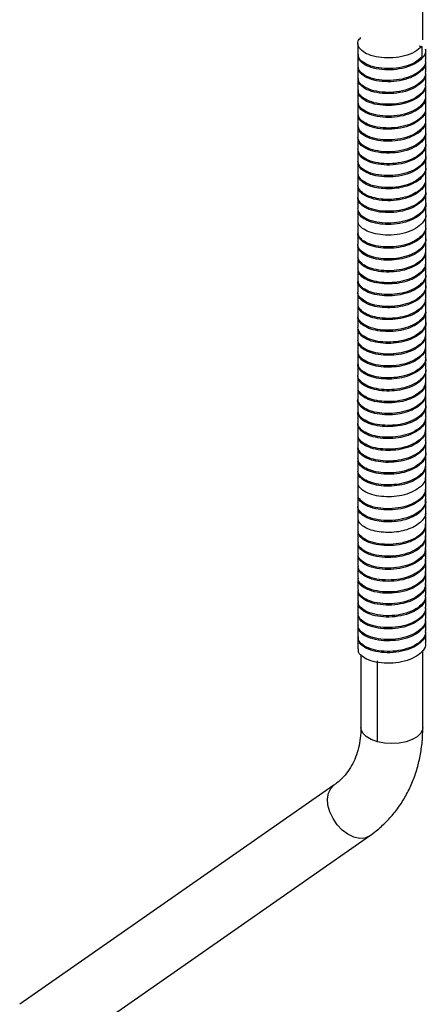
# Paper-space layout '_Trimétrica' of a CAD drawing. Header units: millimetres. Extents: x -261 to 99, y -985 to -3.
# Tile 2 of 3: x -156 to -74, y -697 to -499. Entities that reach past the tile are written whole.
import ezdxf

# ---------------------------------------------------------------- set-up
doc = ezdxf.new("R2010")
doc.units = ezdxf.units.MM

psp = doc.layouts.new('_Trimétrica')

# ---------------------------------------------------------------- linework, layer by layer
at = {"color": 7, "linetype": 'Continuous', "lineweight": 25}
for p, q in [((-74.49, -502.77), (-74.49, -485.14)), ((-87.59, -503.51), (-87.59, -505.66)), ((-75.22, -504), (-74.69, -504.14)), ((-74.69, -504.14), (-74.69, -506.29)), ((-87.59, -505.91), (-87.59, -508.06)), ((-73.89, -506.85), (-73.89, -504.71)), ((-87.59, -508.31), (-87.59, -510.45)), ((-73.89, -509.25), (-73.89, -507.11)), ((-73.89, -511.66), (-73.89, -509.52)), ((-87.59, -510.71), (-87.59, -512.85)), ((-73.89, -514.05), (-73.89, -511.91)), ((-87.59, -513.11), (-87.59, -515.26)), ((-73.89, -516.45), (-73.89, -514.31)), ((-87.59, -515.51), (-87.59, -517.66)), ((-87.59, -517.91), (-87.59, -520.05)), ((-73.89, -518.86), (-73.89, -516.71)), ((-87.59, -520.31), (-87.59, -522.45)), ((-73.89, -521.26), (-73.89, -519.12)), ((-73.89, -523.65), (-73.89, -521.51)), ((-87.59, -522.71), (-87.59, -524.86)), ((-73.89, -526.05), (-73.89, -523.91)), ((-87.59, -525.11), (-87.59, -527.25)), ((-73.89, -528.46), (-73.89, -526.32)), ((-87.59, -527.51), (-87.59, -529.65)), ((-87.59, -529.91), (-87.59, -532.06)), ((-73.89, -530.86), (-73.89, -528.71)), ((-87.59, -532.31), (-87.59, -534.46)), ((-73.89, -533.25), (-73.89, -531.11)), ((-73.89, -535.66), (-73.89, -533.51)), ((-87.59, -534.71), (-87.59, -536.85)), ((-73.89, -538.06), (-73.89, -535.92)), ((-87.59, -537.11), (-87.59, -539.25)), ((-73.89, -540.45), (-73.89, -538.31)), ((-87.59, -539.51), (-87.59, -541.66)), ((-87.53, -539.51), (-87.56, -539.29)), ((-87.59, -541.91), (-87.59, -544.06)), ((-73.89, -542.85), (-73.89, -540.71)), ((-87.59, -544.31), (-87.59, -546.45)), ((-73.89, -545.26), (-73.89, -543.11)), ((-73.89, -547.66), (-73.89, -545.52)), ((-87.59, -546.71), (-87.59, -548.86)), ((-73.89, -550.05), (-73.89, -547.91)), ((-87.59, -549.11), (-87.59, -551.26)), ((-87.59, -551.51), (-87.59, -553.65)), ((-73.89, -552.46), (-73.89, -550.31)), ((-87.59, -553.91), (-87.59, -556.05)), ((-73.89, -554.86), (-73.89, -552.72)), ((-73.89, -557.26), (-73.89, -555.11)), ((-87.59, -556.32), (-87.59, -558.46)), ((-73.89, -559.65), (-73.89, -557.51)), ((-87.59, -558.71), (-87.59, -560.86)), ((-73.89, -562.06), (-73.89, -559.91)), ((-87.59, -561.11), (-87.59, -563.25)), ((-87.59, -563.51), (-87.59, -565.66)), ((-73.89, -564.46), (-73.89, -562.32)), ((-87.59, -565.92), (-87.59, -568.06)), ((-87.51, -566.05), (-87.57, -565.72)), ((-73.89, -566.85), (-73.89, -564.71)), ((-73.89, -569.26), (-73.89, -567.11)), ((-87.59, -568.31), (-87.59, -570.46)), ((-73.89, -571.66), (-73.89, -569.52)), ((-87.59, -570.71), (-87.59, -572.85)), ((-73.89, -574.06), (-73.89, -571.92)), ((-87.59, -573.11), (-87.59, -575.26)), ((-87.59, -575.52), (-87.59, -577.66)), ((-73.89, -576.45), (-73.89, -574.31)), ((-87.59, -577.91), (-87.59, -580.05)), ((-73.89, -578.86), (-73.89, -576.71)), ((-73.89, -581.26), (-73.89, -579.12)), ((-87.59, -580.31), (-87.59, -582.46)), ((-73.89, -583.66), (-73.89, -581.51)), ((-87.59, -582.72), (-87.59, -584.86)), ((-87.53, -582.71), (-87.56, -582.49)), ((-73.89, -586.05), (-73.89, -583.91)), ((-87.59, -585.11), (-87.59, -587.26)), ((-87.59, -587.51), (-87.59, -589.65)), ((-73.89, -588.46), (-73.89, -586.32)), ((-87.59, -589.91), (-87.59, -592.06)), ((-73.89, -590.86), (-73.89, -588.72)), ((-73.94, -590.84), (-73.99, -591.21)), ((-73.89, -593.25), (-73.89, -591.11)), ((-87.59, -592.32), (-87.59, -594.46)), ((-87.52, -592.42), (-87.51, -592.32)), ((-73.89, -595.66), (-73.89, -593.51)), ((-87.59, -594.71), (-87.59, -596.86)), ((-73.89, -598.06), (-73.89, -595.92)), ((-87.59, -597.11), (-87.59, -599.25)), ((-87.59, -599.52), (-87.59, -601.66)), ((-73.97, -598.07), (-74.02, -598.64)), ((-73.89, -600.46), (-73.89, -598.31)), ((-87.59, -601.92), (-87.59, -604.06)), ((-73.89, -602.85), (-73.89, -600.71)), ((-73.89, -605.26), (-73.89, -603.12)), ((-87.59, -604.31), (-87.59, -606.46)), ((-73.89, -607.66), (-73.89, -605.52)), ((-87.59, -606.71), (-87.59, -608.86)), ((-73.89, -610.06), (-73.89, -607.91)), ((-87.59, -609.12), (-87.59, -611.26)), ((-87.59, -611.51), (-87.59, -613.66)), ((-73.89, -612.46), (-73.89, -610.31)), ((-73.89, -614.86), (-73.89, -612.72)), ((-87.59, -613.91), (-87.59, -616.06)), ((-73.89, -617.26), (-73.89, -615.12)), ((-87.59, -616.32), (-87.59, -618.46)), ((-87.48, -616.42), (-87.49, -616.01)), ((-73.89, -619.66), (-73.89, -617.51)), ((-87.59, -618.72), (-87.59, -620.86)), ((-87.59, -621.11), (-87.59, -623.26)), ((-73.89, -622.06), (-73.89, -619.92)), ((-87.59, -623.51), (-87.59, -625.66)), ((-73.89, -624.46), (-73.89, -622.32)), ((-86.99, -626.82), (-86.99, -641.57)), ((-74.49, -641.57), (-74.49, -625.95)), ((-83.66, -644.42), (-83.66, -628.09)), ((-92.42, -653.19), (-155.82, -697.4)), ((-148.67, -707.66), (-85.27, -663.44))]:
    psp.add_line(p, q, dxfattribs=at)
at = {"color": 8, "linetype": 'Continuous', "lineweight": 25, "flags": 128}
for points in [[(-83.66, -644.42), (-84.9, -643.98), (-85.9, -643.39), (-86.59, -642.71), (-86.95, -641.95), (-86.99, -641.57)], [(-74.49, -641.57), (-74.54, -641.97), (-74.91, -642.72), (-75.61, -643.41), (-76.61, -643.99), (-77.85, -644.43), (-79.26, -644.7), (-80.76, -644.79), (-82.25, -644.7), (-83.66, -644.42)], [(-85.26, -663.44), (-85.31, -663.47), (-86.22, -663.86), (-87.28, -663.92), (-88.43, -663.66), (-89.61, -663.09), (-90.74, -662.24), (-91.76, -661.16), (-92.61, -659.92), (-93.24, -658.58), (-93.62, -657.23), (-93.71, -655.94), (-93.53, -654.79), (-93.07, -653.84), (-92.42, -653.19)]]:
    psp.add_lwpolyline(points, dxfattribs=at)
at = {"color": 7, "linetype": 'Continuous', "lineweight": 25}
for points, knots in [([(-74.69, -504.14), (-75.12, -504.52), (-76.01, -505.3), (-78.11, -506.1), (-80.47, -506.49), (-82.87, -506.45), (-85.02, -506.02), (-86.65, -505.22), (-87.56, -504.2), (-87.72, -503.17), (-87.21, -502.57), (-86.99, -502.32)], [0, 0, 0, 0, 0.1130588, 0.2296786, 0.3427652, 0.4557963, 0.572416, 0.6855302, 0.7985339, 0.9151534, 1, 1, 1, 1]), ([(-74, -504.71), (-73.97, -504.88), (-73.87, -505.51), (-74.57, -506.55), (-75.99, -507.67), (-78.05, -508.49), (-80.41, -508.89), (-82.81, -508.86), (-84.98, -508.43), (-86.61, -507.64), (-87.58, -506.64), (-87.55, -505.93), (-87.53, -505.58)], [0, 0, 0, 0, 0.0407852, 0.147166, 0.2532389, 0.3628083, 0.4692146, 0.5752628, 0.6848313, 0.7912631, 0.8972866, 1, 1, 1, 1]), ([(-74.69, -506.29), (-75.12, -506.67), (-76.01, -507.44), (-78.11, -508.24), (-80.47, -508.64), (-82.87, -508.6), (-85.03, -508.16), (-86.63, -507.36), (-87.52, -506.47), (-87.5, -505.88), (-87.49, -505.66)], [0, 0, 0, 0, 0.129917, 0.263926, 0.393874, 0.523759, 0.657768, 0.787748, 0.917602, 1, 1, 1, 1]), ([(-73.99, -507.11), (-73.97, -507.28), (-73.86, -507.89), (-74.55, -508.92), (-75.95, -510.04), (-77.99, -510.87), (-80.35, -511.28), (-82.76, -511.26), (-84.93, -510.85), (-86.57, -510.07), (-87.56, -509.08), (-87.54, -508.38), (-87.53, -508.05)], [0, 0, 0, 0, 0.038209, 0.145468, 0.252117, 0.362427, 0.46971, 0.576336, 0.686644, 0.793953, 0.900555, 1, 1, 1, 1]), ([(-74, -506.85), (-73.97, -507.03), (-73.87, -507.65), (-74.57, -508.69), (-75.99, -509.81), (-78.05, -510.63), (-80.41, -511.03), (-82.81, -511), (-84.98, -510.58), (-86.6, -509.79), (-87.51, -508.89), (-87.5, -508.29), (-87.5, -508.06)], [0, 0, 0, 0, 0.042385, 0.152347, 0.26199, 0.375248, 0.485236, 0.594854, 0.708111, 0.818125, 0.927718, 1, 1, 1, 1]), ([(-73.99, -509.52), (-73.96, -509.67), (-73.86, -510.27), (-74.52, -511.29), (-75.91, -512.42), (-77.94, -513.26), (-80.29, -513.68), (-82.7, -513.67), (-84.88, -513.26), (-86.54, -512.49), (-87.55, -511.5), (-87.54, -510.8), (-87.54, -510.46)], [0, 0, 0, 0, 0.03532, 0.142882, 0.249546, 0.360004, 0.467592, 0.574233, 0.684689, 0.792301, 0.89892, 1, 1, 1, 1]), ([(-73.99, -509.25), (-73.97, -509.42), (-73.86, -510.03), (-74.55, -511.06), (-75.95, -512.19), (-77.99, -513.01), (-80.35, -513.43), (-82.76, -513.41), (-84.93, -512.99), (-86.56, -512.21), (-87.5, -511.31), (-87.5, -510.7), (-87.5, -510.45)], [0, 0, 0, 0, 0.039453, 0.1495577, 0.2590369, 0.3722737, 0.4824042, 0.591859, 0.7050943, 0.8152505, 0.9246812, 1, 1, 1, 1]), ([(-73.99, -511.92), (-73.96, -512.05), (-73.85, -512.64), (-74.5, -513.66), (-75.87, -514.79), (-77.89, -515.64), (-80.23, -516.07), (-82.65, -516.07), (-84.83, -515.68), (-86.51, -514.91), (-87.54, -513.92), (-87.54, -513.22), (-87.55, -512.87)], [0, 0, 0, 0, 0.03295, 0.140768, 0.247407, 0.357963, 0.465804, 0.572423, 0.682975, 0.790841, 0.897438, 1, 1, 1, 1]), ([(-73.99, -511.66), (-73.96, -511.81), (-73.86, -512.41), (-74.52, -513.43), (-75.91, -514.56), (-77.94, -515.4), (-80.29, -515.82), (-82.7, -515.81), (-84.88, -515.41), (-86.53, -514.63), (-87.49, -513.72), (-87.5, -513.11), (-87.5, -512.85)], [0, 0, 0, 0, 0.036446, 0.146727, 0.256086, 0.369335, 0.479641, 0.588976, 0.702223, 0.812554, 0.921867, 1, 1, 1, 1]), ([(-73.98, -514.31), (-73.96, -514.44), (-73.84, -515.02), (-74.47, -516.03), (-75.82, -517.17), (-77.83, -518.03), (-80.18, -518.47), (-82.59, -518.48), (-84.79, -518.09), (-86.47, -517.33), (-87.52, -516.35), (-87.54, -515.64), (-87.55, -515.29)], [0, 0, 0, 0, 0.030484, 0.138602, 0.245272, 0.355971, 0.464112, 0.570763, 0.681458, 0.789623, 0.896253, 1, 1, 1, 1]), ([(-73.99, -514.06), (-73.96, -514.19), (-73.85, -514.78), (-74.5, -515.8), (-75.87, -516.94), (-77.89, -517.78), (-80.23, -518.22), (-82.64, -518.22), (-84.84, -517.82), (-86.5, -517.05), (-87.48, -516.14), (-87.5, -515.52), (-87.51, -515.26)], [0, 0, 0, 0, 0.033991, 0.144438, 0.253678, 0.366928, 0.4774, 0.586617, 0.699865, 0.810361, 0.919557, 1, 1, 1, 1]), ([(-73.98, -516.45), (-73.96, -516.58), (-73.84, -517.16), (-74.47, -518.17), (-75.82, -519.31), (-77.83, -520.17), (-80.18, -520.61), (-82.59, -520.62), (-84.79, -520.23), (-86.47, -519.48), (-87.47, -518.56), (-87.5, -517.93), (-87.51, -517.65)], [0, 0, 0, 0, 0.031413, 0.141972, 0.25105, 0.364247, 0.474829, 0.583887, 0.69708, 0.807687, 0.916724, 1, 1, 1, 1]), ([(-73.98, -516.72), (-73.95, -516.83), (-73.83, -517.4), (-74.45, -518.4), (-75.78, -519.54), (-77.78, -520.41), (-80.12, -520.86), (-82.53, -520.88), (-84.74, -520.5), (-86.44, -519.76), (-87.51, -518.77), (-87.54, -518.06), (-87.56, -517.7)], [0, 0, 0, 0, 0.027554, 0.135997, 0.242734, 0.3536, 0.462066, 0.568784, 0.679646, 0.788135, 0.894834, 1, 1, 1, 1]), ([(-73.97, -519.12), (-73.95, -519.22), (-73.82, -519.78), (-74.43, -520.77), (-75.74, -521.92), (-77.73, -522.79), (-80.06, -523.26), (-82.47, -523.29), (-84.69, -522.92), (-86.41, -522.18), (-87.5, -521.19), (-87.54, -520.47), (-87.57, -520.12)], [0, 0, 0, 0, 0.024779, 0.133517, 0.2403, 0.3513, 0.460061, 0.566826, 0.677822, 0.786605, 0.893352, 1, 1, 1, 1]), ([(-73.98, -518.86), (-73.95, -518.97), (-73.83, -519.54), (-74.45, -520.54), (-75.78, -521.69), (-77.78, -522.55), (-80.12, -523.01), (-82.53, -523.03), (-84.74, -522.65), (-86.44, -521.9), (-87.46, -520.98), (-87.5, -520.33), (-87.52, -520.05)], [0, 0, 0, 0, 0.028374, 0.139076, 0.248035, 0.361209, 0.471934, 0.580874, 0.694044, 0.804792, 0.913713, 1, 1, 1, 1]), ([(-73.96, -521.51), (-73.94, -521.61), (-73.82, -522.15), (-74.4, -523.14), (-75.7, -524.29), (-77.67, -525.18), (-80, -525.65), (-82.42, -525.69), (-84.64, -525.33), (-86.37, -524.6), (-87.49, -523.61), (-87.54, -522.89), (-87.57, -522.53)], [0, 0, 0, 0, 0.022535, 0.131535, 0.238343, 0.349445, 0.458467, 0.565259, 0.676355, 0.785399, 0.892175, 1, 1, 1, 1]), ([(-73.97, -521.26), (-73.95, -521.36), (-73.82, -521.92), (-74.43, -522.91), (-75.74, -524.06), (-77.73, -524.94), (-80.06, -525.4), (-82.47, -525.43), (-84.69, -525.06), (-86.4, -524.32), (-87.45, -523.39), (-87.5, -522.75), (-87.52, -522.45)], [0, 0, 0, 0, 0.025517, 0.1363936, 0.2452764, 0.3584601, 0.4693594, 0.5782244, 0.691403, 0.8023251, 0.9111724, 1, 1, 1, 1]), ([(-73.96, -523.92), (-73.94, -524), (-73.81, -524.53), (-74.38, -525.51), (-75.66, -526.67), (-77.62, -527.56), (-79.94, -528.05), (-82.36, -528.1), (-84.59, -527.75), (-86.34, -527.02), (-87.47, -526.04), (-87.54, -525.31), (-87.58, -524.95)], [0, 0, 0, 0, 0.019797, 0.129128, 0.236038, 0.34731, 0.456662, 0.563557, 0.674822, 0.784196, 0.891076, 1, 1, 1, 1]), ([(-73.97, -523.65), (-73.94, -523.75), (-73.82, -524.29), (-74.4, -525.28), (-75.7, -526.44), (-77.67, -527.32), (-80, -527.8), (-82.42, -527.84), (-84.64, -527.48), (-86.37, -526.74), (-87.44, -525.81), (-87.5, -525.16), (-87.53, -524.86)], [0, 0, 0, 0, 0.0232015, 0.1341944, 0.2429546, 0.3560874, 0.4671026, 0.5758461, 0.6889733, 0.8000105, 0.9087377, 1, 1, 1, 1]), ([(-73.95, -526.32), (-73.93, -526.39), (-73.8, -526.91), (-74.36, -527.88), (-75.62, -529.04), (-77.57, -529.94), (-79.88, -530.44), (-82.3, -530.5), (-84.54, -530.16), (-86.3, -529.44), (-87.46, -528.46), (-87.54, -527.73), (-87.58, -527.37)], [0, 0, 0, 0, 0.016827, 0.126486, 0.233507, 0.344945, 0.454625, 0.561631, 0.673063, 0.782763, 0.889756, 1, 1, 1, 1]), ([(-73.96, -526.05), (-73.94, -526.14), (-73.81, -526.67), (-74.38, -527.65), (-75.66, -528.81), (-77.62, -529.7), (-79.94, -530.19), (-82.36, -530.24), (-84.59, -529.89), (-86.33, -529.16), (-87.43, -528.23), (-87.5, -527.56), (-87.54, -527.25)], [0, 0, 0, 0, 0.020377, 0.13148, 0.240123, 0.353198, 0.464323, 0.57295, 0.686019, 0.797166, 0.905778, 1, 1, 1, 1]), ([(-73.96, -528.46), (-73.93, -528.72), (-73.88, -529.32), (-74.36, -530.23), (-75.24, -531.12), (-76.52, -531.89), (-78.1, -532.46), (-79.84, -532.8), (-81.63, -532.89), (-83.38, -532.76), (-84.96, -532.4), (-86.23, -531.84), (-87.12, -531.13), (-87.61, -530.39), (-87.56, -529.89), (-87.54, -529.67)], [0, 0, 0, 0, 0.060988, 0.140439, 0.217685, 0.29795, 0.379238, 0.458707, 0.535946, 0.616198, 0.697489, 0.776974, 0.854208, 0.934447, 1, 1, 1, 1]), ([(-73.95, -528.46), (-73.93, -528.53), (-73.8, -529.05), (-74.36, -530.02), (-75.62, -531.19), (-77.57, -532.09), (-79.88, -532.58), (-82.3, -532.64), (-84.54, -532.3), (-86.3, -531.59), (-87.42, -530.65), (-87.5, -529.97), (-87.54, -529.65)], [0, 0, 0, 0, 0.017334, 0.12858, 0.237149, 0.3502, 0.461467, 0.570022, 0.683066, 0.794354, 0.902895, 1, 1, 1, 1]), ([(-87.53, -532.4), (-87.57, -532.33), (-87.62, -532.25), (-87.57, -532.16), (-87.56, -532.13)], [0, 0, 0, 0, 0.714262, 1, 1, 1, 1]), ([(-73.96, -530.86), (-73.94, -531.03), (-73.91, -531.55), (-74.36, -532.38), (-75.24, -533.27), (-76.52, -534.03), (-78.1, -534.61), (-79.84, -534.95), (-81.63, -535.04), (-83.38, -534.9), (-84.96, -534.54), (-86.24, -533.99), (-87.12, -533.28), (-87.58, -532.62), (-87.55, -532.2), (-87.53, -532.06)], [0, 0, 0, 0, 0.0428308, 0.1259557, 0.206773, 0.2907494, 0.3757958, 0.4589386, 0.5397494, 0.6237121, 0.7087608, 0.7919213, 0.8727259, 0.9566748, 1, 1, 1, 1]), ([(-73.96, -531.11), (-73.94, -531.28), (-73.9, -531.79), (-74.4, -532.71), (-75.54, -533.79), (-77.46, -534.71), (-79.77, -535.23), (-82.19, -535.31), (-84.45, -534.99), (-86.22, -534.28), (-87.32, -533.42), (-87.43, -532.82), (-87.47, -532.57)], [0, 0, 0, 0, 0.041358, 0.127071, 0.238506, 0.354611, 0.469227, 0.580651, 0.696747, 0.811383, 0.922795, 1, 1, 1, 1]), ([(-73.93, -533.52), (-73.92, -533.55), (-73.78, -534.04), (-74.3, -534.99), (-75.5, -536.17), (-77.41, -537.09), (-79.71, -537.62), (-82.13, -537.71), (-84.39, -537.4), (-86.22, -536.7), (-87.32, -535.73), (-87.75, -534.93), (-87.54, -534.5), (-87.51, -534.44)], [0, 0, 0, 0, 0.008807, 0.117356, 0.222738, 0.332551, 0.441119, 0.546491, 0.656295, 0.764881, 0.870244, 0.980039, 1, 1, 1, 1]), ([(-73.96, -533.25), (-73.94, -533.42), (-73.9, -533.93), (-74.4, -534.86), (-75.54, -535.94), (-77.46, -536.85), (-79.77, -537.37), (-82.19, -537.45), (-84.44, -537.13), (-86.23, -536.43), (-87.39, -535.48), (-87.5, -534.79), (-87.56, -534.46)], [0, 0, 0, 0, 0.040492, 0.123871, 0.232272, 0.345215, 0.45671, 0.565099, 0.678034, 0.789548, 0.897927, 1, 1, 1, 1]), ([(-73.93, -535.66), (-73.92, -535.69), (-73.78, -536.18), (-74.3, -537.13), (-75.5, -538.31), (-77.41, -539.23), (-79.71, -539.76), (-82.13, -539.85), (-84.39, -539.54), (-86.19, -538.85), (-87.38, -537.9), (-87.51, -537.2), (-87.57, -536.85)], [0, 0, 0, 0, 0.009326, 0.120921, 0.229259, 0.342153, 0.453767, 0.562096, 0.674981, 0.786613, 0.894932, 1, 1, 1, 1]), ([(-73.92, -535.92), (-73.91, -535.94), (-73.77, -536.42), (-74.28, -537.35), (-75.46, -538.54), (-77.36, -539.47), (-79.65, -540.01), (-81.98, -540.11), (-84.09, -539.85), (-85.8, -539.3), (-86.99, -538.5), (-87.59, -537.73), (-87.53, -537.26), (-87.51, -537.11)], [0, 0, 0, 0, 0.006104, 0.117767, 0.226007, 0.3388, 0.450482, 0.558713, 0.658999, 0.75904, 0.855109, 0.954202, 1, 1, 1, 1]), ([(-73.92, -538.06), (-73.91, -538.08), (-73.77, -538.56), (-74.28, -539.5), (-75.46, -540.68), (-77.36, -541.61), (-79.65, -542.15), (-81.98, -542.25), (-84.09, -541.99), (-85.8, -541.44), (-86.99, -540.64), (-87.59, -539.88), (-87.53, -539.4), (-87.51, -539.25)], [0, 0, 0, 0, 0.006378, 0.118038, 0.226274, 0.339064, 0.450742, 0.558969, 0.659253, 0.75929, 0.855357, 0.954447, 1, 1, 1, 1]), ([(-74.01, -540.34), (-73.96, -540.52), (-73.8, -541.1), (-74.23, -542.09), (-75.24, -543.15), (-76.81, -544.04), (-78.75, -544.64), (-80.88, -544.9), (-82.99, -544.83), (-84.9, -544.44), (-86.41, -543.76), (-87.34, -542.89), (-87.71, -542.14), (-87.53, -541.72), (-87.49, -541.62)], [0, 0, 0, 0, 0.0416872, 0.1353318, 0.2257702, 0.3198259, 0.4144664, 0.5054089, 0.5980507, 0.6930221, 0.7857073, 0.8766181, 0.9712415, 1, 1, 1, 1]), ([(-73.98, -540.46), (-73.96, -540.63), (-73.89, -541.2), (-74.47, -542.14), (-75.63, -543.17), (-77.32, -543.98), (-79.33, -544.49), (-81.47, -544.65), (-83.55, -544.49), (-85.37, -544.02), (-86.71, -543.28), (-87.5, -542.46), (-87.52, -541.9), (-87.53, -541.66)], [0, 0, 0, 0, 0.041501, 0.139672, 0.236268, 0.336738, 0.436455, 0.532402, 0.631864, 0.732451, 0.829368, 0.927156, 1, 1, 1, 1]), ([(-73.94, -542.85), (-73.92, -542.91), (-73.82, -543.37), (-74.25, -544.23), (-75.24, -545.3), (-76.81, -546.18), (-78.75, -546.79), (-80.88, -547.04), (-82.99, -546.97), (-84.9, -546.58), (-86.41, -545.91), (-87.32, -545.03), (-87.71, -544.38), (-87.59, -544.06), (-87.59, -544.06)], [0, 0, 0, 0, 0.013886, 0.113184, 0.209082, 0.308817, 0.409171, 0.505604, 0.603839, 0.704544, 0.802825, 0.899225, 0.999561, 1, 1, 1, 1]), ([(-73.9, -542.95), (-73.94, -543.36), (-74, -544.16), (-74.91, -545.27), (-76.33, -546.22), (-78.19, -546.91), (-80.28, -547.26), (-82.42, -547.28), (-84.4, -546.98), (-86.04, -546.38), (-87.13, -545.54), (-87.64, -544.82), (-87.55, -544.4), (-87.53, -544.31)], [0, 0, 0, 0, 0.097931, 0.192767, 0.29014, 0.389466, 0.485922, 0.581426, 0.680579, 0.778669, 0.873258, 0.971536, 1, 1, 1, 1]), ([(-73.94, -545.26), (-73.97, -545.61), (-74.03, -546.36), (-74.91, -547.42), (-76.33, -548.36), (-78.19, -549.05), (-80.28, -549.41), (-82.42, -549.42), (-84.4, -549.12), (-86.04, -548.52), (-87.13, -547.69), (-87.64, -546.97), (-87.55, -546.55), (-87.53, -546.46)], [0, 0, 0, 0, 0.085638, 0.181792, 0.28052, 0.381228, 0.479025, 0.575858, 0.67639, 0.775845, 0.871749, 0.971394, 1, 1, 1, 1]), ([(-73.97, -545.25), (-73.95, -545.58), (-73.9, -546.31), (-74.61, -547.38), (-75.88, -548.38), (-77.64, -549.15), (-79.69, -549.6), (-81.83, -549.71), (-83.88, -549.49), (-85.63, -548.97), (-86.88, -548.19), (-87.56, -547.4), (-87.52, -546.9), (-87.51, -546.71)], [0, 0, 0, 0, 0.077592, 0.172827, 0.268171, 0.366741, 0.463764, 0.557776, 0.655663, 0.753837, 0.848097, 0.944627, 1, 1, 1, 1]), ([(-73.97, -547.91), (-73.95, -548.04), (-73.86, -548.57), (-74.37, -549.48), (-75.47, -550.52), (-77.12, -551.36), (-79.1, -551.91), (-81.24, -552.11), (-83.33, -551.98), (-85.19, -551.54), (-86.6, -550.83), (-87.5, -549.93), (-87.56, -549.29), (-87.58, -548.96)], [0, 0, 0, 0, 0.030147, 0.127259, 0.221975, 0.320633, 0.419082, 0.513616, 0.611089, 0.710195, 0.806131, 0.901785, 1, 1, 1, 1]), ([(-73.98, -547.66), (-73.97, -547.9), (-73.94, -548.54), (-74.62, -549.52), (-75.88, -550.52), (-77.64, -551.29), (-79.69, -551.74), (-81.83, -551.85), (-83.88, -551.64), (-85.63, -551.11), (-86.88, -550.33), (-87.56, -549.55), (-87.52, -549.04), (-87.51, -548.86)], [0, 0, 0, 0, 0.0580882, 0.1553622, 0.2527476, 0.3534278, 0.4525282, 0.5485525, 0.6485349, 0.748811, 0.8450884, 0.9436853, 1, 1, 1, 1]), ([(-74, -549.96), (-73.96, -550.09), (-73.78, -550.62), (-74.16, -551.56), (-75.1, -552.65), (-76.62, -553.56), (-78.53, -554.19), (-80.64, -554.49), (-82.77, -554.45), (-84.71, -554.09), (-86.27, -553.45), (-87.25, -552.59), (-87.68, -551.91), (-87.57, -551.55), (-87.56, -551.51)], [0, 0, 0, 0, 0.031047, 0.127872, 0.221021, 0.317555, 0.415213, 0.50933, 0.604228, 0.702027, 0.797979, 0.891328, 0.988569, 1, 1, 1, 1]), ([(-73.97, -550.05), (-73.95, -550.18), (-73.86, -550.71), (-74.37, -551.62), (-75.47, -552.66), (-77.12, -553.51), (-79.1, -554.05), (-81.24, -554.25), (-83.33, -554.13), (-85.19, -553.69), (-86.59, -552.97), (-87.46, -552.13), (-87.52, -551.53), (-87.55, -551.26)], [0, 0, 0, 0, 0.0308756, 0.1295221, 0.2257334, 0.3259501, 0.4259535, 0.5219808, 0.6209933, 0.7216641, 0.8191159, 0.9162805, 1, 1, 1, 1]), ([(-73.9, -552.45), (-73.9, -552.46), (-73.79, -552.88), (-74.18, -553.7), (-75.09, -554.79), (-76.62, -555.7), (-78.53, -556.34), (-80.64, -556.63), (-82.77, -556.59), (-84.71, -556.24), (-86.27, -555.59), (-87.25, -554.73), (-87.68, -554.06), (-87.57, -553.69), (-87.56, -553.66)], [0, 0, 0, 0, 0.002849, 0.102519, 0.198404, 0.297774, 0.398302, 0.495184, 0.59287, 0.693542, 0.792313, 0.888405, 0.988502, 1, 1, 1, 1]), ([(-73.93, -552.46), (-73.93, -552.86), (-73.95, -553.65), (-74.79, -554.76), (-76.15, -555.73), (-77.97, -556.45), (-80.05, -556.84), (-82.19, -556.89), (-84.2, -556.63), (-85.89, -556.06), (-87.04, -555.24), (-87.61, -554.49), (-87.53, -554.04), (-87.51, -553.91)], [0, 0, 0, 0, 0.093164, 0.187713, 0.283974, 0.382688, 0.479056, 0.573528, 0.671867, 0.769678, 0.863693, 0.960969, 1, 1, 1, 1]), ([(-73.98, -555.12), (-73.96, -555.31), (-73.91, -555.91), (-74.52, -556.86), (-75.71, -557.88), (-77.43, -558.68), (-79.46, -559.17), (-81.6, -559.31), (-83.67, -559.13), (-85.46, -558.64), (-86.78, -557.89), (-87.57, -556.99), (-87.56, -556.37), (-87.55, -556.06)], [0, 0, 0, 0, 0.045956, 0.141394, 0.23583, 0.333893, 0.430937, 0.524493, 0.62168, 0.719678, 0.813934, 0.909586, 1, 1, 1, 1]), ([(-73.96, -554.86), (-73.97, -555.16), (-74, -555.87), (-74.79, -556.9), (-76.15, -557.87), (-77.97, -558.59), (-80.05, -558.99), (-82.19, -559.04), (-84.2, -558.77), (-85.89, -558.2), (-87.04, -557.39), (-87.61, -556.64), (-87.53, -556.18), (-87.51, -556.05)], [0, 0, 0, 0, 0.074806, 0.171294, 0.269531, 0.37027, 0.468615, 0.565024, 0.665381, 0.765198, 0.861142, 0.960414, 1, 1, 1, 1]), ([(-73.95, -557.51), (-73.93, -557.59), (-73.83, -558.08), (-74.29, -558.95), (-75.32, -560.01), (-76.92, -560.89), (-78.88, -561.47), (-81, -561.7), (-83.11, -561.61), (-85, -561.21), (-86.48, -560.52), (-87.37, -559.64), (-87.72, -558.9), (-87.54, -558.5), (-87.5, -558.42)], [0, 0, 0, 0, 0.019067, 0.115253, 0.20842, 0.305419, 0.402735, 0.496175, 0.591818, 0.689584, 0.784721, 0.87853, 0.976046, 1, 1, 1, 1]), ([(-73.98, -557.26), (-73.96, -557.45), (-73.91, -558.05), (-74.52, -559.01), (-75.71, -560.02), (-77.43, -560.82), (-79.46, -561.31), (-81.6, -561.45), (-83.67, -561.27), (-85.46, -560.78), (-86.77, -560.03), (-87.52, -559.22), (-87.52, -558.68), (-87.52, -558.46)], [0, 0, 0, 0, 0.047374, 0.145253, 0.242104, 0.342676, 0.442201, 0.538151, 0.637823, 0.738327, 0.834994, 0.933093, 1, 1, 1, 1]), ([(-73.95, -559.65), (-73.93, -559.7), (-73.77, -560.16), (-74.1, -561.03), (-74.96, -562.13), (-76.43, -563.07), (-78.31, -563.74), (-80.41, -564.07), (-82.54, -564.07), (-84.51, -563.75), (-86.13, -563.13), (-87.17, -562.29), (-87.65, -561.58), (-87.55, -561.18), (-87.54, -561.11)], [0, 0, 0, 0, 0.012948, 0.110811, 0.204778, 0.301628, 0.400131, 0.495516, 0.59055, 0.688993, 0.786096, 0.879975, 0.977657, 1, 1, 1, 1]), ([(-73.95, -559.65), (-73.93, -559.73), (-73.83, -560.22), (-74.29, -561.1), (-75.32, -562.16), (-76.92, -563.03), (-78.88, -563.61), (-81, -563.85), (-83.11, -563.76), (-85.01, -563.35), (-86.47, -562.66), (-87.42, -561.79), (-87.52, -561.17), (-87.58, -560.86)], [0, 0, 0, 0, 0.019908, 0.119007, 0.214995, 0.314932, 0.415194, 0.511463, 0.610003, 0.710729, 0.808746, 0.905396, 1, 1, 1, 1]), ([(-73.92, -562.06), (-73.97, -562.43), (-74.06, -563.21), (-74.98, -564.28), (-76.43, -565.21), (-78.31, -565.88), (-80.41, -566.22), (-82.54, -566.21), (-84.51, -565.89), (-86.13, -565.28), (-87.17, -564.43), (-87.65, -563.73), (-87.55, -563.33), (-87.54, -563.26)], [0, 0, 0, 0, 0.091537, 0.187567, 0.286545, 0.387213, 0.484692, 0.581815, 0.68242, 0.781656, 0.877598, 0.977426, 1, 1, 1, 1]), ([(-73.97, -562.32), (-73.97, -562.58), (-73.96, -563.24), (-74.68, -564.24), (-75.97, -565.23), (-77.76, -565.99), (-79.82, -566.42), (-81.96, -566.5), (-83.99, -566.27), (-85.72, -565.73), (-86.94, -564.94), (-87.58, -564.17), (-87.53, -563.68), (-87.51, -563.51)], [0, 0, 0, 0, 0.063733, 0.160694, 0.258394, 0.359111, 0.457959, 0.554083, 0.654214, 0.754343, 0.850467, 0.949316, 1, 1, 1, 1]), ([(-73.97, -564.46), (-73.97, -564.72), (-73.96, -565.38), (-74.68, -566.39), (-75.97, -567.37), (-77.76, -568.13), (-79.82, -568.56), (-81.96, -568.65), (-83.99, -568.41), (-85.72, -567.87), (-86.94, -567.08), (-87.57, -566.31), (-87.53, -565.82), (-87.51, -565.66)], [0, 0, 0, 0, 0.0639803, 0.1609408, 0.2586399, 0.3593566, 0.4582041, 0.5543279, 0.6544579, 0.7545869, 0.8507098, 0.9495591, 1, 1, 1, 1]), ([(-73.97, -564.71), (-73.95, -564.86), (-73.87, -565.42), (-74.42, -566.34), (-75.55, -567.38), (-77.23, -568.21), (-79.23, -568.73), (-81.37, -568.91), (-83.45, -568.77), (-85.29, -568.31), (-86.65, -567.58), (-87.42, -566.83), (-87.47, -566.35), (-87.48, -566.19)], [0, 0, 0, 0, 0.037629, 0.138844, 0.238013, 0.341253, 0.44397, 0.542689, 0.644799, 0.748317, 0.848249, 0.948553, 1, 1, 1, 1]), ([(-74, -566.75), (-73.96, -566.91), (-73.79, -567.47), (-74.2, -568.43), (-75.18, -569.51), (-76.72, -570.4), (-78.65, -571.02), (-80.77, -571.3), (-82.89, -571.24), (-84.81, -570.86), (-86.35, -570.2), (-87.31, -569.34), (-87.7, -568.57), (-87.53, -568.14), (-87.49, -568.02)], [0, 0, 0, 0, 0.03622, 0.130089, 0.220563, 0.314528, 0.409309, 0.500486, 0.592957, 0.687981, 0.780941, 0.871762, 0.966349, 1, 1, 1, 1]), ([(-73.97, -566.85), (-73.95, -567), (-73.87, -567.56), (-74.42, -568.49), (-75.55, -569.52), (-77.23, -570.35), (-79.23, -570.88), (-81.37, -571.05), (-83.45, -570.91), (-85.29, -570.45), (-86.66, -569.72), (-87.48, -568.89), (-87.52, -568.31), (-87.53, -568.06)], [0, 0, 0, 0, 0.036823, 0.135203, 0.231594, 0.331942, 0.431782, 0.527736, 0.626986, 0.727605, 0.824737, 0.922232, 1, 1, 1, 1]), ([(-73.92, -569.25), (-73.91, -569.29), (-73.8, -569.73), (-74.22, -570.57), (-75.17, -571.65), (-76.72, -572.55), (-78.65, -573.16), (-80.77, -573.44), (-82.89, -573.38), (-84.81, -573.01), (-86.35, -572.35), (-87.29, -571.48), (-87.69, -570.82), (-87.58, -570.47), (-87.58, -570.46)], [0, 0, 0, 0, 0.0088778, 0.1083523, 0.2042286, 0.303805, 0.4042456, 0.5008668, 0.5988594, 0.6995574, 0.798068, 0.8943117, 0.9945474, 1, 1, 1, 1]), ([(-73.91, -569.31), (-73.94, -569.71), (-73.98, -570.51), (-74.85, -571.62), (-76.24, -572.58), (-78.09, -573.28), (-80.18, -573.66), (-82.31, -573.69), (-84.31, -573.4), (-85.97, -572.81), (-87.09, -571.99), (-87.62, -571.26), (-87.54, -570.82), (-87.52, -570.71)], [0, 0, 0, 0, 0.095867, 0.190544, 0.287406, 0.386448, 0.482858, 0.577864, 0.676642, 0.774599, 0.868899, 0.966715, 1, 1, 1, 1]), ([(-73.95, -571.66), (-73.97, -571.99), (-74.02, -572.72), (-74.86, -573.77), (-76.24, -574.72), (-78.09, -575.43), (-80.18, -575.8), (-82.31, -575.83), (-84.31, -575.54), (-85.97, -574.96), (-87.09, -574.13), (-87.62, -573.4), (-87.54, -572.97), (-87.52, -572.86)], [0, 0, 0, 0, 0.080724, 0.177013, 0.275524, 0.376252, 0.474304, 0.570928, 0.671387, 0.771012, 0.866917, 0.966398, 1, 1, 1, 1]), ([(-73.98, -571.92), (-73.97, -572.14), (-73.92, -572.76), (-74.57, -573.73), (-75.8, -574.73), (-77.55, -575.52), (-79.59, -575.99), (-81.73, -576.11), (-83.78, -575.91), (-85.56, -575.4), (-86.83, -574.64), (-87.54, -573.84), (-87.52, -573.31), (-87.51, -573.11)], [0, 0, 0, 0, 0.052964, 0.150511, 0.24763, 0.34826, 0.447552, 0.543518, 0.643358, 0.743737, 0.840167, 0.938536, 1, 1, 1, 1]), ([(-73.98, -574.06), (-73.97, -574.28), (-73.92, -574.9), (-74.57, -575.87), (-75.8, -576.88), (-77.55, -577.66), (-79.59, -578.13), (-81.73, -578.25), (-83.78, -578.05), (-85.56, -577.55), (-86.83, -576.78), (-87.54, -575.98), (-87.52, -575.46), (-87.51, -575.26)], [0, 0, 0, 0, 0.053207, 0.150754, 0.247873, 0.348503, 0.447796, 0.543762, 0.643603, 0.743982, 0.840412, 0.938781, 1, 1, 1, 1]), ([(-73.96, -574.31), (-73.94, -574.42), (-73.85, -574.93), (-74.34, -575.82), (-75.4, -576.87), (-77.03, -577.73), (-79, -578.29), (-81.13, -578.51), (-83.23, -578.4), (-85.1, -577.97), (-86.56, -577.27), (-87.4, -576.38), (-87.73, -575.7), (-87.57, -575.35), (-87.56, -575.33)], [0, 0, 0, 0, 0.0251792, 0.1222181, 0.216543, 0.3147973, 0.4130825, 0.507434, 0.60442, 0.7032696, 0.7991859, 0.8943169, 0.9930254, 1, 1, 1, 1]), ([(-73.99, -576.36), (-73.95, -576.47), (-73.78, -576.98), (-74.13, -577.9), (-75.04, -579), (-76.53, -579.92), (-78.43, -580.57), (-80.54, -580.88), (-82.67, -580.86), (-84.62, -580.52), (-86.21, -579.89), (-87.22, -579.04), (-87.67, -578.35), (-87.56, -577.97), (-87.55, -577.91)], [0, 0, 0, 0, 0.026192, 0.123162, 0.216345, 0.312699, 0.410413, 0.504769, 0.599407, 0.69717, 0.793321, 0.886575, 0.98369, 1, 1, 1, 1]), ([(-73.96, -576.45), (-73.94, -576.56), (-73.85, -577.07), (-74.34, -577.97), (-75.4, -579.02), (-77.03, -579.87), (-79, -580.44), (-81.13, -580.65), (-83.23, -580.54), (-85.11, -580.12), (-86.54, -579.41), (-87.44, -578.56), (-87.52, -577.95), (-87.56, -577.66)], [0, 0, 0, 0, 0.025909, 0.124767, 0.220859, 0.320955, 0.421083, 0.517202, 0.616006, 0.716709, 0.814423, 0.911337, 1, 1, 1, 1]), ([(-73.9, -578.86), (-73.96, -579.26), (-74.08, -580.05), (-75.05, -581.14), (-76.53, -582.06), (-78.43, -582.71), (-80.54, -583.03), (-82.67, -583), (-84.62, -582.66), (-86.21, -582.03), (-87.22, -581.18), (-87.67, -580.49), (-87.56, -580.11), (-87.55, -580.06)], [0, 0, 0, 0, 0.097412, 0.19336, 0.292573, 0.393186, 0.490341, 0.587788, 0.688451, 0.787454, 0.883475, 0.983472, 1, 1, 1, 1]), ([(-73.97, -579.12), (-73.97, -579.4), (-73.98, -580.09), (-74.74, -581.11), (-76.07, -582.08), (-77.88, -582.82), (-79.94, -583.23), (-82.08, -583.3), (-84.11, -583.05), (-85.81, -582.49), (-86.99, -581.69), (-87.59, -580.93), (-87.53, -580.46), (-87.51, -580.31)], [0, 0, 0, 0, 0.069637, 0.166324, 0.264323, 0.365059, 0.463639, 0.559903, 0.660164, 0.76013, 0.856139, 0.955225, 1, 1, 1, 1]), ([(-73.97, -581.26), (-73.97, -581.55), (-73.98, -582.23), (-74.74, -583.25), (-76.07, -584.23), (-77.88, -584.96), (-79.94, -585.38), (-82.08, -585.44), (-84.11, -585.19), (-85.81, -584.63), (-86.99, -583.83), (-87.59, -583.07), (-87.53, -582.6), (-87.51, -582.46)], [0, 0, 0, 0, 0.069889, 0.166575, 0.264573, 0.365308, 0.463887, 0.56015, 0.66041, 0.760375, 0.856383, 0.955469, 1, 1, 1, 1]), ([(-73.98, -581.52), (-73.96, -581.69), (-73.89, -582.27), (-74.47, -583.21), (-75.64, -584.23), (-77.34, -585.05), (-79.35, -585.55), (-81.49, -585.71), (-83.57, -585.55), (-85.39, -585.07), (-86.71, -584.33), (-87.46, -583.58), (-87.48, -583.11), (-87.49, -582.95)], [0, 0, 0, 0, 0.043298, 0.143847, 0.242872, 0.345845, 0.447996, 0.546313, 0.648271, 0.751332, 0.850599, 0.950859, 1, 1, 1, 1]), ([(-74.01, -583.54), (-73.96, -583.72), (-73.8, -584.31), (-74.24, -585.3), (-75.25, -586.37), (-76.83, -587.25), (-78.77, -587.85), (-80.9, -588.1), (-83.01, -588.03), (-84.92, -587.63), (-86.42, -586.96), (-87.34, -586.08), (-87.71, -585.34), (-87.53, -584.92), (-87.5, -584.82)], [0, 0, 0, 0, 0.042862, 0.13645, 0.226874, 0.320937, 0.415538, 0.506426, 0.599091, 0.694041, 0.786659, 0.877582, 0.972201, 1, 1, 1, 1]), ([(-73.98, -583.66), (-73.96, -583.83), (-73.89, -584.41), (-74.47, -585.35), (-75.64, -586.38), (-77.34, -587.19), (-79.35, -587.7), (-81.49, -587.85), (-83.57, -587.69), (-85.38, -587.22), (-86.72, -586.47), (-87.5, -585.65), (-87.52, -585.09), (-87.52, -584.86)], [0, 0, 0, 0, 0.0424973, 0.14062, 0.2372561, 0.3377442, 0.4374301, 0.5333749, 0.632873, 0.7334472, 0.8303194, 0.9281603, 1, 1, 1, 1]), ([(-73.94, -586.05), (-73.92, -586.11), (-73.82, -586.58), (-74.26, -587.44), (-75.25, -588.51), (-76.83, -589.39), (-78.77, -589.99), (-80.9, -590.24), (-83.01, -590.17), (-84.92, -589.78), (-86.41, -589.1), (-87.4, -588.23), (-87.53, -587.58), (-87.59, -587.26)], [0, 0, 0, 0, 0.014904, 0.114163, 0.210068, 0.309831, 0.410165, 0.506562, 0.604843, 0.705547, 0.803778, 0.900211, 1, 1, 1, 1]), ([(-73.9, -586.15), (-73.94, -586.57), (-74.01, -587.37), (-74.92, -588.49), (-76.34, -589.43), (-78.21, -590.12), (-80.3, -590.47), (-82.44, -590.48), (-84.42, -590.17), (-86.06, -589.57), (-87.14, -588.74), (-87.64, -588.02), (-87.55, -587.6), (-87.53, -587.51)], [0, 0, 0, 0, 0.09833, 0.193203, 0.290683, 0.390068, 0.486534, 0.582146, 0.681376, 0.779495, 0.874148, 0.972521, 1, 1, 1, 1]), ([(-73.97, -588.46), (-73.95, -588.79), (-73.91, -589.52), (-74.62, -590.59), (-75.9, -591.59), (-77.66, -592.36), (-79.71, -592.81), (-81.85, -592.91), (-83.9, -592.69), (-85.72, -592.14), (-87.02, -591.28), (-87.65, -590.48), (-87.54, -590.01), (-87.51, -589.92)], [0, 0, 0, 0, 0.078141, 0.173406, 0.268887, 0.367552, 0.46462, 0.558728, 0.656727, 0.754965, 0.860985, 0.970388, 1, 1, 1, 1]), ([(-73.93, -588.46), (-73.97, -588.81), (-74.04, -589.57), (-74.93, -590.63), (-76.34, -591.57), (-78.21, -592.26), (-80.3, -592.61), (-82.44, -592.62), (-84.42, -592.32), (-86.06, -591.71), (-87.14, -590.88), (-87.64, -590.16), (-87.55, -589.75), (-87.53, -589.66)], [0, 0, 0, 0, 0.086636, 0.182767, 0.281538, 0.38224, 0.479984, 0.576864, 0.677409, 0.776828, 0.872735, 0.972412, 1, 1, 1, 1]), ([(-73.98, -590.86), (-73.97, -591.1), (-73.94, -591.75), (-74.63, -592.74), (-75.89, -593.73), (-77.66, -594.5), (-79.71, -594.95), (-81.85, -595.05), (-83.9, -594.83), (-85.72, -594.29), (-87.02, -593.42), (-87.65, -592.62), (-87.54, -592.16), (-87.51, -592.06)], [0, 0, 0, 0, 0.059106, 0.156363, 0.253841, 0.354569, 0.453667, 0.549743, 0.649792, 0.750084, 0.858321, 0.970012, 1, 1, 1, 1]), ([(-73.98, -593.25), (-73.99, -593.59), (-74.01, -594.37), (-74.99, -595.51), (-76.66, -596.54), (-78.85, -597.22), (-81.26, -597.47), (-83.61, -597.3), (-85.63, -596.74), (-87, -595.85), (-87.64, -595.04), (-87.53, -594.57), (-87.51, -594.46)], [0, 0, 0, 0, 0.081667, 0.189988, 0.301655, 0.414544, 0.522875, 0.634523, 0.747421, 0.855762, 0.96739, 1, 1, 1, 1]), ([(-73.95, -593.26), (-73.95, -593.67), (-73.95, -594.53), (-74.96, -595.74), (-76.61, -596.78), (-78.8, -597.47), (-81.21, -597.72), (-83.56, -597.57), (-85.59, -597.01), (-86.97, -596.13), (-87.64, -595.31), (-87.53, -594.83), (-87.5, -594.71)], [0, 0, 0, 0, 0.097313, 0.203473, 0.312739, 0.423366, 0.529538, 0.638785, 0.74942, 0.855603, 0.96483, 1, 1, 1, 1]), ([(-73.99, -595.52), (-73.95, -595.73), (-73.83, -596.29), (-74.19, -597.17), (-74.96, -598.09), (-76.13, -598.9), (-77.64, -599.53), (-79.35, -599.94), (-81.14, -600.09), (-82.91, -600.02), (-84.55, -599.72), (-85.92, -599.21), (-86.92, -598.54), (-87.55, -597.77), (-87.57, -597.22), (-87.58, -596.94)], [0, 0, 0, 0, 0.049729, 0.129618, 0.206521, 0.285692, 0.366643, 0.446545, 0.523454, 0.602608, 0.683557, 0.763472, 0.840387, 0.919524, 1, 1, 1, 1]), ([(-73.99, -595.65), (-73.99, -595.98), (-74, -596.75), (-74.96, -597.88), (-76.61, -598.92), (-78.8, -599.61), (-81.21, -599.87), (-83.56, -599.71), (-85.59, -599.16), (-86.97, -598.27), (-87.64, -597.45), (-87.53, -596.97), (-87.5, -596.86)], [0, 0, 0, 0, 0.078799, 0.187165, 0.2987, 0.411625, 0.520002, 0.631517, 0.744451, 0.852839, 0.964335, 1, 1, 1, 1]), ([(-73.94, -598.06), (-73.93, -598.14), (-73.86, -598.56), (-74.2, -599.32), (-74.95, -600.23), (-76.13, -601.04), (-77.64, -601.67), (-79.35, -602.08), (-81.14, -602.24), (-82.91, -602.17), (-84.55, -601.86), (-85.92, -601.36), (-86.92, -600.68), (-87.51, -599.97), (-87.54, -599.47), (-87.55, -599.26)], [0, 0, 0, 0, 0.019706, 0.103619, 0.184397, 0.267556, 0.352586, 0.436512, 0.517296, 0.600437, 0.685465, 0.769406, 0.850196, 0.933319, 1, 1, 1, 1]), ([(-73.99, -600.45), (-73.99, -600.76), (-73.98, -601.51), (-74.9, -602.63), (-76.52, -603.68), (-78.68, -604.39), (-81.09, -604.67), (-83.45, -604.53), (-85.5, -603.99), (-86.92, -603.12), (-87.62, -602.29), (-87.52, -601.79), (-87.5, -601.66)], [0, 0, 0, 0, 0.073348, 0.1819, 0.293238, 0.4063, 0.514866, 0.626183, 0.739253, 0.847833, 0.959128, 1, 1, 1, 1]), ([(-73.98, -600.45), (-73.96, -600.83), (-73.93, -601.66), (-74.86, -602.85), (-76.47, -603.91), (-78.63, -604.63), (-81.03, -604.92), (-83.4, -604.79), (-85.46, -604.27), (-86.9, -603.4), (-87.61, -602.56), (-87.52, -602.06), (-87.49, -601.91)], [0, 0, 0, 0, 0.089927, 0.196271, 0.305135, 0.415851, 0.52221, 0.631052, 0.741776, 0.848149, 0.95697, 1, 1, 1, 1]), ([(-73.98, -602.84), (-73.96, -603.21), (-73.92, -604.03), (-74.83, -605.23), (-76.43, -606.29), (-78.57, -607.02), (-80.97, -607.32), (-83.34, -607.2), (-85.41, -606.68), (-86.87, -605.82), (-87.6, -604.98), (-87.52, -604.47), (-87.49, -604.31)], [0, 0, 0, 0, 0.088408, 0.194674, 0.303238, 0.413817, 0.520098, 0.628642, 0.739225, 0.845523, 0.954045, 1, 1, 1, 1]), ([(-74, -602.85), (-73.99, -603.14), (-73.97, -603.89), (-74.87, -605), (-76.47, -606.06), (-78.63, -606.78), (-81.03, -607.06), (-83.4, -606.93), (-85.46, -606.41), (-86.9, -605.54), (-87.61, -604.71), (-87.52, -604.2), (-87.49, -604.06)], [0, 0, 0, 0, 0.070838, 0.179439, 0.290613, 0.40368, 0.512295, 0.623448, 0.736521, 0.845151, 0.956283, 1, 1, 1, 1]), ([(-73.99, -605.22), (-73.96, -605.59), (-73.91, -606.41), (-74.8, -607.6), (-76.38, -608.67), (-78.52, -609.41), (-80.91, -609.72), (-83.29, -609.61), (-85.37, -609.1), (-86.84, -608.25), (-87.59, -607.4), (-87.51, -606.87), (-87.49, -606.71)], [0, 0, 0, 0, 0.086851, 0.193102, 0.301422, 0.411915, 0.518183, 0.626481, 0.736979, 0.843265, 0.95154, 1, 1, 1, 1]), ([(-74, -605.26), (-73.99, -605.54), (-73.96, -606.26), (-74.84, -607.37), (-76.42, -608.43), (-78.57, -609.16), (-80.97, -609.46), (-83.34, -609.34), (-85.41, -608.83), (-86.87, -607.97), (-87.6, -607.13), (-87.52, -606.61), (-87.49, -606.46)], [0, 0, 0, 0, 0.067831, 0.176521, 0.287563, 0.400664, 0.509371, 0.620391, 0.733498, 0.842221, 0.953219, 1, 1, 1, 1]), ([(-74, -607.66), (-73.99, -607.93), (-73.95, -608.64), (-74.81, -609.74), (-76.38, -610.81), (-78.52, -611.55), (-80.91, -611.86), (-83.29, -611.75), (-85.37, -611.24), (-86.84, -610.39), (-87.59, -609.54), (-87.51, -609.02), (-87.49, -608.86)], [0, 0, 0, 0, 0.064966, 0.173789, 0.284731, 0.397899, 0.50674, 0.61766, 0.730833, 0.839691, 0.950588, 1, 1, 1, 1]), ([(-73.99, -607.6), (-73.96, -607.97), (-73.89, -608.78), (-74.77, -609.97), (-76.33, -611.05), (-78.46, -611.8), (-80.85, -612.12), (-83.23, -612.01), (-85.32, -611.52), (-86.82, -610.67), (-87.58, -609.82), (-87.51, -609.29), (-87.49, -609.12)], [0, 0, 0, 0, 0.085634, 0.191858, 0.299909, 0.410292, 0.516534, 0.624563, 0.734951, 0.841212, 0.949217, 1, 1, 1, 1]), ([(-74, -609.99), (-73.96, -610.34), (-73.88, -611.15), (-74.74, -612.34), (-76.29, -613.42), (-78.4, -614.18), (-80.79, -614.51), (-83.18, -614.42), (-85.28, -613.93), (-86.79, -613.1), (-87.58, -612.24), (-87.51, -611.69), (-87.49, -611.51)], [0, 0, 0, 0, 0.084162, 0.190331, 0.298075, 0.408309, 0.514498, 0.622218, 0.732456, 0.838664, 0.946361, 1, 1, 1, 1]), ([(-74, -610.05), (-73.99, -610.31), (-73.94, -611.02), (-74.78, -612.11), (-76.33, -613.19), (-78.46, -613.94), (-80.85, -614.26), (-83.23, -614.16), (-85.32, -613.66), (-86.82, -612.82), (-87.58, -611.96), (-87.51, -611.43), (-87.49, -611.26)], [0, 0, 0, 0, 0.062653, 0.171573, 0.282365, 0.39555, 0.504487, 0.615257, 0.728446, 0.837402, 0.948149, 1, 1, 1, 1]), ([(-74, -612.37), (-73.96, -612.72), (-73.87, -613.52), (-74.71, -614.71), (-76.24, -615.8), (-78.35, -616.57), (-80.73, -616.91), (-83.12, -616.83), (-85.23, -616.35), (-86.76, -615.52), (-87.57, -614.65), (-87.51, -614.1), (-87.49, -613.91)], [0, 0, 0, 0, 0.082611, 0.188749, 0.296199, 0.406295, 0.512453, 0.619879, 0.729979, 0.836158, 0.94356, 1, 1, 1, 1]), ([(-74, -612.46), (-73.98, -612.7), (-73.93, -613.4), (-74.75, -614.48), (-76.28, -615.57), (-78.4, -616.33), (-80.79, -616.66), (-83.18, -616.56), (-85.28, -616.08), (-86.79, -615.24), (-87.58, -614.38), (-87.51, -613.84), (-87.49, -613.66)], [0, 0, 0, 0, 0.059868, 0.168879, 0.279507, 0.392691, 0.501722, 0.612326, 0.725514, 0.834565, 0.945145, 1, 1, 1, 1]), ([(-74, -614.86), (-73.98, -615.09), (-73.92, -615.78), (-74.72, -616.85), (-76.24, -617.94), (-78.35, -618.71), (-80.73, -619.05), (-83.12, -618.97), (-85.23, -618.49), (-86.76, -617.66), (-87.57, -616.8), (-87.51, -616.24), (-87.49, -616.05)], [0, 0, 0, 0, 0.0568241, 0.1659706, 0.2764662, 0.3896835, 0.4988514, 0.6093226, 0.7225429, 0.8317323, 0.9421789, 1, 1, 1, 1]), ([(-74, -615.12), (-73.98, -615.34), (-73.91, -616.01), (-74.69, -617.08), (-76.19, -618.18), (-78.29, -618.96), (-80.68, -619.31), (-83.06, -619.24), (-85.19, -618.77), (-86.71, -617.94), (-87.5, -617.17), (-87.48, -616.72), (-87.48, -616.62)], [0, 0, 0, 0, 0.055728, 0.168642, 0.282661, 0.399663, 0.5126, 0.626594, 0.743598, 0.856559, 0.970526, 1, 1, 1, 1]), ([(-74, -617.52), (-73.98, -617.73), (-73.9, -618.39), (-74.66, -619.45), (-76.15, -620.55), (-78.24, -621.34), (-80.62, -621.7), (-83.01, -621.64), (-85.14, -621.18), (-86.71, -620.37), (-87.6, -619.4), (-87.53, -618.73), (-87.5, -618.43)], [0, 0, 0, 0, 0.050099, 0.156408, 0.263475, 0.373504, 0.479836, 0.586878, 0.696909, 0.803264, 0.910281, 1, 1, 1, 1]), ([(-74, -617.26), (-73.98, -617.48), (-73.91, -618.16), (-74.69, -619.22), (-76.19, -620.32), (-78.29, -621.1), (-80.68, -621.45), (-83.07, -621.38), (-85.19, -620.91), (-86.73, -620.09), (-87.56, -619.21), (-87.51, -618.66), (-87.49, -618.46)], [0, 0, 0, 0, 0.05417, 0.163484, 0.273868, 0.387139, 0.496475, 0.606834, 0.720108, 0.829467, 0.939801, 1, 1, 1, 1]), ([(-74, -619.66), (-73.98, -619.87), (-73.9, -620.53), (-74.66, -621.6), (-76.15, -622.7), (-78.24, -623.48), (-80.62, -623.85), (-83.01, -623.78), (-85.14, -623.32), (-86.7, -622.51), (-87.55, -621.63), (-87.5, -621.06), (-87.49, -620.86)], [0, 0, 0, 0, 0.051783, 0.161198, 0.271392, 0.384636, 0.494075, 0.604244, 0.71749, 0.826953, 0.937096, 1, 1, 1, 1]), ([(-74, -619.92), (-73.98, -620.12), (-73.9, -620.77), (-74.64, -621.82), (-76.11, -622.93), (-78.18, -623.73), (-80.56, -624.1), (-82.96, -624.05), (-85.09, -623.6), (-86.68, -622.79), (-87.59, -621.82), (-87.53, -621.15), (-87.51, -620.84)], [0, 0, 0, 0, 0.0472885, 0.153904, 0.2609848, 0.3711919, 0.4778319, 0.5848872, 0.6950952, 0.8017599, 0.9087897, 1, 1, 1, 1]), ([(-74, -622.32), (-73.97, -622.51), (-73.89, -623.15), (-74.61, -624.19), (-76.06, -625.31), (-78.13, -626.11), (-80.5, -626.5), (-82.9, -626.45), (-85.05, -626.01), (-86.65, -625.21), (-87.58, -624.24), (-87.53, -623.56), (-87.51, -623.25)], [0, 0, 0, 0, 0.044443, 0.151358, 0.258434, 0.368799, 0.47574, 0.58279, 0.693156, 0.800122, 0.907146, 1, 1, 1, 1]), ([(-74, -622.06), (-73.98, -622.26), (-73.9, -622.91), (-74.64, -623.97), (-76.11, -625.07), (-78.18, -625.87), (-80.56, -626.24), (-82.95, -626.19), (-85.1, -625.74), (-86.67, -624.93), (-87.54, -624.05), (-87.5, -623.47), (-87.49, -623.25)], [0, 0, 0, 0, 0.048812, 0.158363, 0.268393, 0.381634, 0.491211, 0.601214, 0.714457, 0.824059, 0.934036, 1, 1, 1, 1]), ([(-74, -624.46), (-73.97, -624.65), (-73.89, -625.29), (-74.61, -626.34), (-76.06, -627.45), (-78.13, -628.26), (-80.5, -628.64), (-82.9, -628.6), (-85.05, -628.16), (-86.64, -627.35), (-87.53, -626.47), (-87.5, -625.88), (-87.49, -625.65)], [0, 0, 0, 0, 0.045837, 0.155569, 0.265466, 0.378739, 0.488497, 0.598367, 0.71164, 0.821425, 0.931269, 1, 1, 1, 1]), ([(-86.99, -641.57), (-87, -641.93), (-87.02, -643.01), (-87.23, -644.73), (-87.69, -646.67), (-88.39, -648.45), (-89.31, -650.08), (-90.46, -651.55), (-91.54, -652.55), (-92.24, -653.06), (-92.42, -653.19)], [0, 0, 0, 0, 0.0679052, 0.2073048, 0.3478908, 0.4911795, 0.6382484, 0.7899174, 0.945892, 1, 1, 1, 1]), ([(-85.27, -663.44), (-84.81, -663.11), (-83.61, -662.23), (-81.82, -660.6), (-79.99, -658.52), (-78.41, -656.24), (-77.07, -653.78), (-76.01, -651.16), (-75.21, -648.39), (-74.69, -645.51), (-74.51, -643.21), (-74.5, -641.89), (-74.49, -641.57)], [0, 0, 0, 0, 0.067795, 0.179227, 0.290427, 0.401524, 0.512798, 0.624532, 0.73695, 0.850191, 0.964304, 1, 1, 1, 1])]:
    psp.add_open_spline(points, degree=3, knots=knots, dxfattribs=at)

doc.saveas('drawing.dxf')
